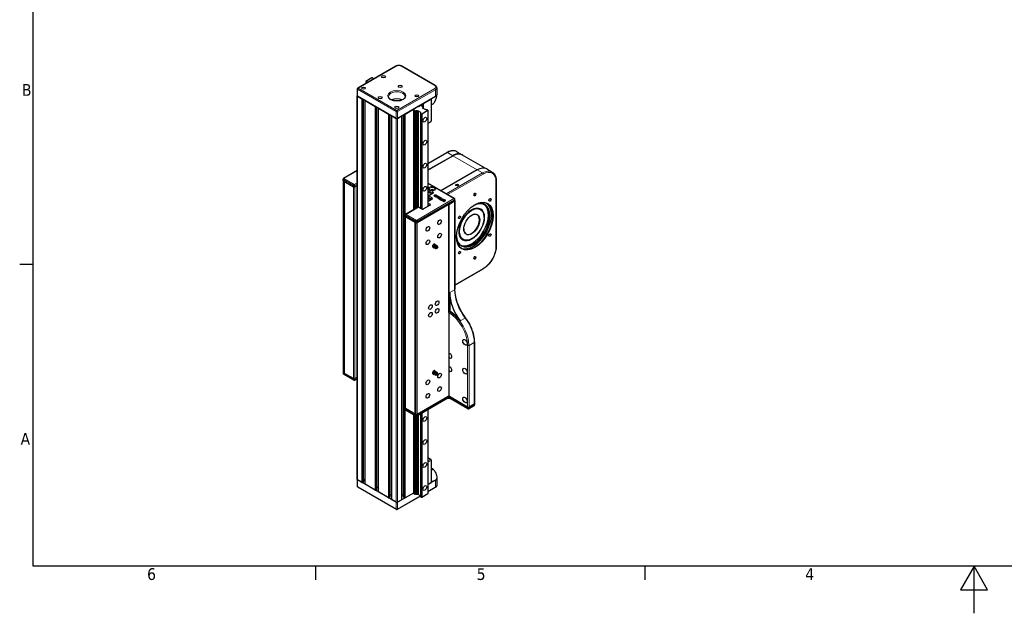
# Model space of a CAD drawing. Header units: millimetres. Extents: x 0 to 4200, y 0 to 2970.
# Tile 1 of 5: x 71 to 2164, y 0 to 1263. Entities that reach past the tile are written whole.
import ezdxf

# ---------------------------------------------------------------- set-up
doc = ezdxf.new("R2010")
doc.units = ezdxf.units.MM
doc.header["$LTSCALE"] = 7
for name, color, linetype, lineweight in [('Bordo (ISO)', 7, 'Continuous', 25), ('Visibile (ISO)', 7, 'Continuous', 25), ('Visibile sottile (ISO)', 7, 'Continuous', 13)]:
    doc.layers.add(name, color=color, linetype=linetype, lineweight=lineweight)
doc.styles.add('Testo nota (ISO)', font='tahoma.ttf')

# ---------------------------------------------------------------- blocks, each defined once
blk = doc.blocks.new('Bordi Bordo di default')
at = {"layer": 'Bordo (ISO)'}
for p, q in [((10, 74.25), (7.1, 74.25)), ((70, 10), (70, 7.1)), ((140, 10), (140, 7.1))]:
    blk.add_line(p, q, dxfattribs=at)
at = {"layer": 'Bordo (ISO)', "flags": 128}
for points in [[(10, 10), (10, 287), (410, 287), (410, 10), (10, 10)], [(210, 0), (210, 10), (207.11, 5), (212.89, 5), (210, 10)]]:
    blk.add_lwpolyline(points, dxfattribs=at)
at = {"layer": 'Bordo (ISO)', "char_height": 2.5, "attachment_point": 7, "style": 'Testo nota (ISO)'}
for s, insert in [('B', (7.59, 110.12)), ('A', (7.29, 35.88)), ('6', (34.2, 7.05)), ('5', (104.27, 7.05)), ('4', (174.13, 7.1))]:
    blk.add_mtext(s, dxfattribs=dict(at, insert=insert))

msp = doc.modelspace()

# ---------------------------------------------------------------- linework, layer by layer
at = {"layer": 'Visibile (ISO)'}
for p, q in [((870.4, 1164.2), (789.8, 1117.6)), ((954.4, 1123.3), (883.7, 1164.2)), ((819.8, 1139.4), (806.7, 1131.8)), ((806.7, 1131.8), (806.7, 1131.4)), ((806.7, 1131.4), (808.6, 1130.2)), ((806.7, 1131.4), (806.7, 1127.4)), ((820.5, 1139.4), (819.8, 1139.4)), ((822.5, 1138.2), (820.5, 1139.4)), ((822.4, 1136.5), (822.5, 1136.7)), ((822.5, 1138.2), (822.5, 1136.7)), ((822.5, 1136.7), (822.5, 1136.5)), ((788.8, 1115.9), (788.8, 1101.2)), ((808.6, 1130.2), (808.6, 1128.5)), ((811.4, 1130.2), (811.7, 1130.3)), ((811.4, 1130.2), (811.4, 1130.1)), ((957.8, 1118.3), (957.8, 1103.6)), ((788.8, 284.7), (788.8, 1101.2)), ((789.4, 1100.4), (798.6, 1095.1)), ((871.4, 1053), (789.4, 1100.4)), ((802, 280), (802, 1093.1)), ((805.3, 274.9), (805.3, 1091.2)), ((805.6, 1091), (826.8, 1078.7)), ((954.8, 1099.6), (874.2, 1053)), ((929.4, 1084.9), (945.6, 1094.3)), ((946.2, 1094.6), (946.2, 1047.7)), ((830.3, 263.7), (830.3, 1076.7)), ((833.6, 258.6), (833.6, 1074.8)), ((833.9, 1074.7), (855.1, 1062.4)), ((890.5, 1062.4), (911.7, 1074.7)), ((922.5, 1080.9), (908, 1072.5)), ((908, 1072.5), (908, 1071.5)), ((908, 1071.5), (911.3, 1069.6)), ((908, 1071.5), (908, 858.4)), ((911.3, 1069.6), (913.2, 1069.9)), ((911.3, 1069.6), (911.3, 860.4)), ((913.2, 1069.9), (914.1, 1069.3)), ((913.2, 1069.9), (913.2, 861.5)), ((914.1, 1069.3), (914.1, 862)), ((916.9, 1069.3), (918, 1069.5)), ((916.9, 1069.3), (916.9, 863.6)), ((918, 1069.5), (923.4, 1066.4)), ((918, 1069.5), (918, 864.2)), ((918.8, 1078.7), (928, 1084.1)), ((924.2, 1080.9), (922.5, 1080.9)), ((927.5, 1079), (924.2, 1080.9)), ((925.8, 1063), (939, 1070.6)), ((927, 1077.9), (927.5, 1079)), ((928, 1077.3), (927, 1077.9)), ((927.5, 1079), (927.5, 1077.6)), ((927.7, 1075.1), (928, 1075.8)), ((933.2, 1072), (927.7, 1075.1)), ((928, 1077.3), (928, 1075.8)), ((928, 1075.8), (928, 1075)), ((928.5, 1074.7), (928.5, 1084.4)), ((929.4, 1074.2), (929.4, 1084.9)), ((934.2, 1072.2), (933.2, 1072)), ((939, 1071), (937, 1072.2)), ((939, 1070.6), (939, 1071)), ((939, 1070.6), (939, 866.1)), ((858.6, 247.3), (858.6, 1060.4)), ((861.9, 242.2), (861.9, 1058.5)), ((862.2, 1058.3), (871.4, 1053)), ((874.2, 1053), (883.4, 1058.3)), ((883.7, 242.2), (883.7, 1058.5)), ((887, 247.3), (887, 1060.4)), ((923.4, 1066.4), (923.1, 1065.7)), ((923.1, 1065.7), (923.1, 862.2)), ((923.1, 1064.2), (925.1, 1063)), ((923.1, 1064.2), (923.1, 862.2)), ((925.1, 1063), (925.8, 1063)), ((925.1, 1063), (925.1, 861)), ((925.8, 1063), (925.8, 860.6)), ((945.2, 1046), (939, 1042.4)), ((939, 957.2), (979.3, 980.5)), ((939, 943.4), (991.6, 973.8)), ((939, 943), (991.6, 973.4)), ((1000.3, 982.3), (1011.6, 975.8)), ((1060.5, 947), (1011.4, 975.4)), ((788.8, 942.3), (759.4, 925.3)), ((1043.9, 943.6), (966.7, 899)), ((1063.9, 945.6), (1075.2, 939.1)), ((758.4, 921.2), (758.4, 923.6)), ((758.4, 921.2), (758.4, 512.9)), ((761.1, 919.1), (759, 920.3)), ((759, 920.3), (780.9, 907.7)), ((761.1, 510.9), (761.1, 919.1)), ((761.1, 919.1), (780.9, 907.7)), ((761.1, 919.1), (761.1, 510.9)), ((783.7, 907.7), (788.8, 910.6)), ((783.7, 907.7), (788.8, 910.6)), ((995.4, 882.5), (939, 915.1)), ((1084.1, 919.9), (1084.1, 781.1)), ((939, 897.3), (947.2, 892.5)), ((939, 897.3), (947.2, 892.5)), ((946.8, 880.8), (939, 876.3)), ((939.3, 883.2), (945.1, 879.9)), ((948.9, 893.5), (939.7, 888.2)), ((953.8, 889.9), (951.5, 888.5)), ((951.5, 888.5), (954.1, 887)), ((951.5, 888.2), (951.5, 888.5)), ((951.5, 888.2), (954.1, 886.7)), ((952.6, 888.6), (953.7, 889.2)), ((954.7, 887.4), (952.6, 888.6)), ((952.9, 888.4), (953.7, 888.9)), ((953.7, 889.2), (955.8, 888)), ((953.7, 888.9), (953.7, 889.2)), ((953.7, 888.9), (955.8, 887.7)), ((956.4, 888.4), (953.8, 889.9)), ((954.1, 887), (954.7, 887.4)), ((954.1, 886.7), (954.7, 887.1)), ((954.1, 886.7), (954.1, 887)), ((954.7, 887.1), (954.7, 887.4)), ((955.3, 890.7), (954.8, 890.4)), ((954.8, 890.1), (954.8, 890.4)), ((954.8, 890.4), (957.3, 888.9)), ((954.8, 890.1), (957.3, 888.6)), ((957.9, 889.3), (955.3, 890.7)), ((955.8, 888), (956.4, 888.4)), ((955.8, 887.7), (956.4, 888)), ((955.8, 887.7), (955.8, 888)), ((958.5, 888.9), (956.1, 885.9)), ((956.1, 885.9), (956.6, 885.6)), ((956.1, 885.6), (956.1, 885.9)), ((956.1, 885.6), (956.6, 885.2)), ((956.4, 888), (956.4, 888.4)), ((956.6, 885.6), (961.9, 887)), ((956.6, 885.2), (961.9, 886.6)), ((956.6, 885.2), (956.6, 885.6)), ((957.3, 888.9), (957.9, 889.3)), ((957.3, 888.6), (957.9, 888.9)), ((957.3, 888.6), (957.3, 888.9)), ((957.3, 886.3), (959.1, 888.6)), ((961.3, 887.3), (957.3, 886.3)), ((957.6, 886.4), (959.1, 888.2)), ((957.9, 888.9), (957.9, 889.3)), ((959.1, 888.6), (958.5, 888.9)), ((959.1, 888.2), (959.1, 888.6)), ((959.7, 884.1), (959.7, 884.4)), ((961.1, 885.2), (960.6, 885.5)), ((961.1, 884.9), (961.1, 885.2)), ((961.9, 887), (961.3, 887.3)), ((961.9, 886.6), (961.9, 887)), ((967.2, 883.9), (963.4, 881.7)), ((963.4, 881.7), (966, 880.2)), ((963.4, 881.3), (963.4, 881.7)), ((963.4, 881.3), (966, 879.8)), ((964.2, 885.6), (963.7, 885.3)), ((963.7, 885), (963.7, 885.3)), ((964.6, 881.7), (967.8, 883.5)), ((966.6, 880.5), (964.6, 881.7)), ((964.8, 881.5), (967.8, 883.2)), ((964.9, 884.3), (964.9, 884.6)), ((966, 880.2), (966.6, 880.5)), ((966, 879.8), (966.6, 880.2)), ((966, 879.8), (966, 880.2)), ((966.6, 880.2), (966.6, 880.5)), ((967.8, 883.5), (967.2, 883.9)), ((969.7, 882.5), (967.3, 879.4)), ((967.3, 879.4), (967.8, 879.1)), ((967.3, 879.1), (967.3, 879.4)), ((967.8, 883.2), (967.8, 883.5)), ((967.8, 879.1), (973.1, 880.5)), ((967.8, 878.8), (973.1, 880.2)), ((968.5, 879.8), (970.3, 882.1)), ((972.5, 880.9), (968.5, 879.8)), ((968.8, 879.9), (970.3, 881.8)), ((970.3, 882.1), (969.7, 882.5)), ((970.3, 881.8), (970.3, 882.1)), ((974, 880), (971.8, 878.8)), ((973.1, 880.5), (972.5, 880.9)), ((972.9, 878.8), (973.9, 879.4)), ((973.1, 880.2), (973.1, 880.5)), ((973.9, 879.4), (976, 878.2)), ((973.9, 879), (973.9, 879.4)), ((976.5, 878.5), (974, 880)), ((996.4, 878.3), (996.4, 880.7)), ((917.8, 864.1), (891.6, 849)), ((915.9, 831.3), (995.8, 877.5)), ((983.1, 870.1), (915.9, 831.3)), ((925.8, 860.6), (919.8, 864.1)), ((942.2, 868), (929.4, 860.6)), ((939, 867.9), (940.5, 867)), ((967.3, 879.1), (967.8, 878.8)), ((967.8, 878.8), (967.8, 879.1)), ((970.7, 878.1), (970.1, 877.8)), ((970.1, 877.8), (972.7, 876.3)), ((970.1, 877.5), (970.1, 877.8)), ((970.1, 877.5), (972.7, 876)), ((973.3, 876.6), (970.7, 878.1)), ((971.8, 878.8), (974.4, 877.3)), ((971.8, 878.4), (971.8, 878.8)), ((971.8, 878.4), (974.4, 876.9)), ((972.7, 876.3), (973.3, 876.6)), ((972.7, 876), (973.3, 876.3)), ((972.7, 876), (972.7, 876.3)), ((975, 877.6), (972.9, 878.8)), ((973.2, 878.6), (973.9, 879)), ((973.3, 876.3), (973.3, 876.6)), ((973.9, 879), (976, 877.8)), ((974.4, 877.3), (975, 877.6)), ((974.4, 876.9), (974.4, 877.3)), ((974.4, 876.9), (975, 877.3)), ((975, 877.3), (975, 877.6)), ((976, 878.2), (976.5, 878.5)), ((976, 877.8), (976.5, 878.2)), ((976, 877.8), (976, 878.2)), ((976.5, 878.2), (976.5, 878.5)), ((983.1, 870.1), (995.8, 877.5)), ((983.1, 639.9), (983.1, 870.1)), ((983.1, 870.1), (983.1, 461.9)), ((996.4, 878.3), (996.4, 689.5)), ((1050.7, 860.1), (1050.3, 860.4)), ((890.6, 844.8), (890.6, 847.3)), ((890.6, 844.8), (890.6, 436.6)), ((891.2, 844), (911, 832.6)), ((891.2, 844), (913.1, 831.3)), ((1058.4, 842.6), (1058.4, 843)), ((911, 832.6), (911, 424.3)), ((911, 832.6), (913.1, 831.3)), ((911, 832.6), (911, 424.3)), ((1032.3, 797.3), (1031.9, 797.1)), ((948.7, 780.6), (950.3, 779.6)), ((949.1, 782.5), (949.2, 782.6)), ((949.2, 779.7), (949.1, 779.7)), ((950.1, 784.3), (951.8, 783.3)), ((950.1, 778.5), (951.8, 777.6)), ((951.3, 785.2), (951.3, 785.2)), ((951.3, 781.3), (951.3, 781.4)), ((951.3, 778.4), (951.3, 778.5)), ((952.9, 785.9), (954.6, 784.9)), ((953.4, 784), (953.5, 784)), ((953.4, 784), (953.4, 784)), ((957.6, 776.3), (956.2, 776.2)), ((959.7, 779.9), (959.1, 781.3)), ((1013.2, 795.2), (1012.8, 795.4)), ((996.4, 698.3), (1056.2, 732.9)), ((985.2, 682.6), (985.2, 642.7)), ((984.5, 642.3), (985.2, 642.7)), ((1038.1, 577.4), (1038.1, 446)), ((758.4, 512.9), (758.4, 510.5)), ((759, 512.1), (761.1, 510.9)), ((780.9, 499.4), (759, 512.1)), ((781.3, 496.1), (759.4, 508.7)), ((761.1, 510.9), (780.9, 499.4)), ((948.7, 511.1), (950.3, 510.2)), ((949.2, 513.2), (949.1, 513.1)), ((949.1, 510.3), (949.2, 510.2)), ((950.1, 514.8), (951.8, 513.8)), ((950.1, 509.1), (951.8, 508.1)), ((951.3, 515.8), (951.3, 515.7)), ((951.3, 511.9), (951.3, 511.8)), ((951.3, 509.1), (951.3, 509)), ((952.9, 516.5), (954.6, 515.5)), ((953.5, 514.6), (953.4, 514.6)), ((953.4, 514.6), (953.4, 514.5)), ((957.6, 506.9), (956.2, 506.7)), ((959.7, 510.5), (959.1, 511.8)), ((788.8, 499.2), (783.3, 496.1)), ((783.7, 499.4), (788.8, 502.4)), ((788.8, 502.4), (783.7, 499.4)), ((983.1, 461.9), (915.9, 423.1)), ((981.7, 461.1), (915.9, 423.1)), ((983.1, 461.9), (1023.4, 438.6)), ((1023.4, 438.6), (984.5, 461.1)), ((981.3, 457.7), (915.5, 419.7)), ((1023.8, 435.2), (984.9, 457.7)), ((1037.1, 441.8), (1025.8, 435.2)), ((1026.3, 438.6), (1037.6, 445.1)), ((1037.6, 445.1), (1026.3, 438.6)), ((1038.1, 446), (1038.1, 443.5)), ((890.6, 436.6), (890.6, 434.1)), ((891.2, 435.8), (911, 424.3)), ((913.1, 423.1), (891.2, 435.8)), ((913.5, 419.7), (891.6, 432.4)), ((908, 423), (908, 255)), ((913.1, 423.1), (911, 424.3)), ((911.3, 421), (911.3, 253.1)), ((913.2, 419.9), (913.2, 253.4)), ((914.1, 419.5), (914.1, 252.8)), ((916.9, 420.5), (916.9, 252.8)), ((918, 421.1), (918, 253)), ((923.1, 424.1), (923.1, 249.2)), ((923.1, 424.1), (923.1, 247.7)), ((925.1, 425.3), (925.1, 246.5)), ((925.8, 425.7), (925.8, 246.5)), ((939, 433.3), (939, 254.1)), ((939, 331.3), (945.2, 327.7)), ((946.2, 325.9), (946.2, 278.6)), ((788.8, 284.7), (788.8, 270)), ((798.6, 278.6), (789.4, 283.9)), ((871.4, 236.5), (789.4, 283.9)), ((801.7, 279.6), (800, 278.6)), ((805.3, 284), (802, 284)), ((826.8, 262.2), (805.6, 274.5)), ((954.8, 283.1), (939, 273.9)), ((939, 273.9), (945.6, 277.8)), ((957.8, 287.2), (957.8, 272.5)), ((871.8, 220.9), (789.8, 268.3)), ((830, 263.3), (828.3, 262.2)), ((833.6, 267.7), (830.3, 267.7)), ((855.1, 245.9), (833.9, 258.2)), ((861.9, 251.3), (858.6, 251.3)), ((908, 256), (874.2, 236.5)), ((887, 251.3), (883.7, 251.3)), ((908, 256), (890.5, 245.9)), ((911.3, 253.1), (908, 255)), ((913.2, 253.4), (911.3, 253.1)), ((914.1, 252.8), (913.2, 253.4)), ((918, 253), (916.9, 252.8)), ((923.1, 250), (918, 253)), ((939, 254.1), (925.8, 246.5)), ((954.4, 267.5), (939, 258.5)), ((858.3, 246.9), (856.5, 245.9)), ((871.4, 236.5), (862.2, 241.8)), ((923.1, 249.4), (873.8, 220.9)), ((883.4, 241.8), (874.2, 236.5)), ((889.1, 245.9), (887.3, 246.9)), ((925.1, 246.5), (923.1, 247.7)), ((925.8, 246.5), (925.1, 246.5))]:
    msp.add_line(p, q, dxfattribs=at)
for centre, radius, start, end in [((790.8, 1115.9), 2, 120, 180), ((944.2, 1047.7), 2, 300, 0), ((760.4, 923.6), 2, 120, 180), ((940.7, 886.5), 2, 120, 150.0207), ((994.4, 880.7), 2, 0, 60), ((918.8, 862.4), 2, 60, 120), ((892.6, 847.3), 2, 120, 180), ((956.6, 779.3), 3.25, 194.844, 253.068), ((956.6, 779.3), 3.25, 46.932, 105.156), ((760.4, 510.5), 2, 180, 240), ((956.6, 509.9), 3.25, 194.844, 253.068), ((956.6, 509.9), 3.25, 46.932, 105.156), ((782.3, 497.8), 2, 240, 300), ((1036.1, 443.5), 2, 300, 0), ((892.6, 434.1), 2, 180, 240), ((914.5, 421.5), 2, 240, 300), ((1024.8, 437), 2, 240, 300), ((944.2, 325.9), 2, 0, 60), ((790.8, 270), 2, 180, 240), ((872.8, 222.6), 2, 240, 300)]:
    msp.add_arc(centre, radius, start, end, dxfattribs=at)
for centre, major_axis, ratio, start_param, end_param in [((810, 1129.1), (2.45, 0), 0.57735, 0.968, 2.150669), ((824.5, 1137.5), (-2.45, 0), 0.57735, 5.703313, 6.885982), ((790.8, 1101.2), (-2, 0), 0.57735, 0, 0.785398), ((790.8, 1101.2), (-2, 0), 0.57735, 0, 0.785398), ((872.8, 1084.9), (17.5, 0), 0.57735, 0.867784, 2.273808), ((872.8, 1084.9), (-17.5, 0), 0.57735, 4.009377, 5.415401), ((947.8, 1103.6), (10, 0), 0.57735, 5.497787, 6.283185), ((947.8, 1103.6), (10, 0), 0.57735, 5.497787, 6.283185), ((915.5, 1068.2), (2.45, 0), 0.57735, 0.968, 2.150669), ((930, 1076.6), (-2.45, 0), 0.57735, 5.703313, 6.885982), ((935.6, 1073.3), (-2.45, 0), 0.57735, 0.968, 2.150669), ((947.8, 1084.1), (-1.8, 0), 0.57735, 0.569844, 2.571748), ((872.8, 1053.8), (2, 0), 0.57735, 3.926991, 5.497787), ((872.8, 1053.8), (-2, 0), 0.57735, 0.785398, 2.356194), ((921.1, 1064.9), (2.45, 0), 0.57735, 5.703313, 6.885982), ((991.6, 941.2), (20, 34.6), 0.57735, 6.124906, 7.068583), ((991.6, 941.2), (19.7, 34.2), 0.57735, 0, 0.785398), ((935.7, 948.9), (3.32, 0), 0.57735, 6.029749, 6.536622), ((1043.9, 911), (20, 34.6), 0.57735, 0, 0.785398), ((760.4, 921.2), (-2, 0), 0.57735, 0, 0.785398), ((760.4, 921.2), (-2, 0), 0.57735, 0, 0.785398), ((782.3, 908.5), (2, 0), 0.57735, 3.926991, 5.497787), ((782.3, 908.5), (2, 0), 0.57735, 3.926991, 5.497787), ((947.8, 899.5), (3.75, 0), 0.57735, 0.269889, 2.871704), ((940.7, 884), (2, 0), 0.57735, 3.664831, 3.926991), ((962.3, 884.5), (-2.6, -0.19), 0.573272, 5.41401, 10.126403), ((962.3, 884.2), (-2.6, -0.19), 0.573272, 6.241598, 9.383191), ((962.3, 884.5), (-1.78, -0.19), 0.568713, 5.376287, 10.08869), ((962.3, 884.2), (-1.78, -0.19), 0.568713, 5.376287, 6.062674), ((962.3, 884.2), (-1.78, -0.19), 0.568713, 3.242438, 3.805505), ((1038.3, 824), (27.5, 47.6), 0.57735, 2.36073, 7.064048), ((994.4, 878.3), (2, 0), 0.57735, 5.497787, 6.283185), ((994.4, 878.3), (2, 0), 0.57735, 5.497787, 6.283185), ((1035.1, 825.8), (-25.2, -43.7), 0.57735, 5.546142, 10.161821), ((1034.7, 826), (25, 43.3), 0.57735, 2.409785, 7.014993), ((1032.3, 827.5), (-25, -43.3), 0.57735, 0.049518, 3.092075), ((1035.1, 825.8), (27.5, 47.6), 0.57735, 3.199479, 6.225299), ((1031.9, 827.7), (18.8, 32.5), 0.57735, 5.497787, 7.512264), ((892.6, 844.8), (-2, 0), 0.57735, 0, 0.785398), ((892.6, 844.8), (-2, 0), 0.57735, 0, 0.785398), ((1031.9, 827.7), (11.8, 20.4), 0.57735, 2.366777, 7.058001), ((914.5, 832.2), (-2, 0), 0.57735, 0.785398, 2.356194), ((914.5, 832.2), (2, 0), 0.57735, 3.926991, 5.497787), ((1031.9, 827.7), (-18.7, -32.5), 0.57735, 5.054107, 7.068583), ((953.4, 781.1), (-1.75, -3.03), 0.57735, 3.926991, 6.728184), ((953.4, 781.1), (-1.75, -3.03), 0.57735, 4.990257, 6.005318), ((953.4, 781.1), (-1.75, -3.03), 0.57735, 3.943059, 4.95812), ((953.4, 781.1), (-1.75, -3.03), 0.57735, 6.037454, 6.795356), ((955.3, 780.1), (-1.32, -2.29), 0.57735, 3.667552, 5.757226), ((953.4, 781.1), (1.75, 3.03), 0.57735, 0.780418, 0.785398), ((953.4, 781.1), (1.75, 3.03), 0.57735, 5.838186, 7.063603), ((953.4, 781.1), (-1.75, -3.03), 0.57735, 3.910168, 3.910922), ((957, 779.1), (1.6, 2.77), 0.57735, 5.890646, 9.817317), ((1034, 654.4), (34.5, -59.8), 0.57735, 3.926991, 4.928464), ((984.5, 640.7), (1, 1.73), 0.57735, 0.785398, 2.356194), ((985.2, 594.6), (29.5, -51.1), 0.57735, 1.786871, 2.356194), ((985.9, 548), (-2.8, 4.85), 0.57735, 1.560592, 6.29339), ((985.9, 548), (-2.8, 4.85), 0.57735, 1.560592, 6.29339), ((985.9, 519.4), (-2.8, 4.85), 0.57735, 1.560592, 6.29339), ((985.9, 519.4), (-2.8, 4.85), 0.57735, 1.560592, 6.29339), ((760.4, 512.9), (-2, 0), 0.57735, 0, 0.785398), ((760.4, 512.9), (-2, 0), 0.57735, 0, 0.785398), ((953.4, 511.7), (-1.75, -3.03), 0.57735, 3.926991, 6.728184), ((953.4, 511.7), (-1.75, -3.03), 0.57735, 4.990257, 6.005318), ((953.4, 511.7), (-1.75, -3.03), 0.57735, 3.943059, 4.95812), ((953.4, 511.7), (-1.75, -3.03), 0.57735, 6.037454, 6.795356), ((955.3, 510.7), (1.33, 2.29), 0.57735, 0.525959, 2.615633), ((953.4, 511.7), (1.75, 3.03), 0.57735, 0.780418, 0.785398), ((953.4, 511.7), (1.75, 3.03), 0.57735, 5.838186, 7.063603), ((953.4, 511.7), (-1.75, -3.03), 0.57735, 3.910168, 3.910922), ((957, 509.6), (-1.6, -2.77), 0.57735, 2.749053, 6.675725), ((782.3, 500.3), (2, 0), 0.57735, 3.926991, 5.497787), ((782.3, 500.3), (-2, 0), 0.57735, 0.785398, 2.356194), ((983.1, 460.2), (-2, 0), 0.57735, 3.926991, 5.497787), ((1036.1, 446), (2, 0), 0.57735, 5.497787, 6.283185), ((1036.1, 446), (2, 0), 0.57735, 5.497787, 6.283185), ((892.6, 436.6), (-2, 0), 0.57735, 0, 0.785398), ((892.6, 436.6), (-2, 0), 0.57735, 0, 0.785398), ((914.5, 423.9), (2, 0), 0.57735, 3.926991, 5.497787), ((914.5, 423.9), (-2, 0), 0.57735, 0.785398, 2.356194), ((1024.8, 439.4), (2, 0), 0.57735, 3.926991, 5.497787), ((1024.8, 439.4), (-2, 0), 0.57735, 0.785398, 2.356194), ((947.8, 306.7), (1.8, 0), 0.57735, 3.692172, 8.874198), ((790.8, 284.7), (-2, 0), 0.57735, 0, 0.785398), ((790.8, 284.7), (-2, 0), 0.57735, 0, 0.785398), ((799.3, 279), (-1, 0), 0.57735, 0.785398, 2.356194), ((801, 280), (1, 0), 0.57735, 5.497787, 6.283185), ((802.1, 284.7), (-4.19, 0), 0.57735, 1.556312, 2.456356), ((806.3, 274.9), (-1, 0), 0.57735, 0, 0.785398), ((944.2, 278.6), (2, 0), 0.57735, 5.497787, 6.283185), ((947.8, 287.2), (10, 0), 0.57735, 4.558226, 6.287837), ((947.8, 287.2), (10, 0), 0.57735, 5.497787, 6.287837), ((827.6, 262.7), (-1, 0), 0.57735, 0.785398, 2.356194), ((829.3, 263.7), (1, 0), 0.57735, 5.497787, 6.283185), ((837.5, 264.3), (-4.19, 0), 0.57735, 5.865776, 6.700595), ((834.6, 258.6), (-1, 0), 0.57735, 0, 0.785398), ((915.5, 251.7), (-2.45, 0), 0.57735, 4.109592, 5.292262), ((855.8, 246.3), (-1, 0), 0.57735, 0.785398, 2.356194), ((857.6, 247.3), (1, 0), 0.57735, 5.497787, 6.283185), ((862.9, 242.2), (-1, 0), 0.57735, 0, 0.785398), ((872.8, 237.3), (-2, 0), 0.57735, 0.785398, 2.356194), ((872.8, 237.3), (-2, 0), 0.57735, 0.785398, 2.356194), ((882.7, 242.2), (1, 0), 0.57735, 5.497787, 6.283185), ((888, 247.3), (-1, 0), 0.57735, 0, 0.785398), ((889.8, 246.3), (-1, 0), 0.57735, 0.785398, 2.356194), ((921.1, 248.4), (-2.45, 0), 0.57735, 3.721465, 3.744389)]:
    msp.add_ellipse(centre, major_axis=major_axis, ratio=ratio, start_param=start_param, end_param=end_param, dxfattribs=at)
for centre, major_axis in [((844.5, 1142), (-4.19, 0)), ((802.1, 1117.5), (-4.19, 0)), ((879.9, 1121.6), (-4.19, 0)), ((837.5, 1097.1), (-4.19, 0)), ((915.2, 1101.2), (-4.19, 0)), ((872.8, 1076.7), (-4.19, 0)), ((932.4, 1050.5), (-2.8, -4.85)), ((932.4, 1050.5), (2.8, 4.85)), ((932.4, 1001.5), (-2.8, -4.85)), ((932.4, 1001.5), (2.8, 4.85)), ((932.4, 952.5), (-2.8, -4.85)), ((932.4, 952.5), (2.8, 4.85)), ((932.4, 903.5), (-2.8, -4.85)), ((932.4, 903.5), (2.8, 4.85)), ((1000.8, 911.4), (-3.32, 0)), ((1038.6, 823.8), (-27.7, -48.1)), ((1038.6, 891.2), (-1.66, -2.88)), ((1071.1, 880.1), (-1.66, -2.88)), ((1032.3, 827.5), (18.5, 32)), ((963.7, 832.4), (2.75, 4.76)), ((963.7, 832.4), (2.75, 4.76)), ((1006.1, 842.6), (-1.66, -2.88)), ((1032.3, 827.5), (-12, -20.8)), ((938.9, 818.1), (2.75, 4.76)), ((938.9, 818.1), (2.75, 4.76)), ((963.7, 803.8), (2.75, 4.76)), ((963.7, 803.8), (2.75, 4.76)), ((1071.1, 805), (-1.66, -2.88)), ((938.9, 789.5), (2.75, 4.76)), ((938.9, 789.5), (2.75, 4.76)), ((958.3, 778.4), (1.12, 1.95)), ((1006.1, 767.5), (-1.66, -2.88)), ((1038.6, 756.4), (-1.66, -2.88)), ((944.2, 651.7), (2.75, 4.76)), ((944.2, 651.7), (2.75, 4.76)), ((958.4, 659.9), (2.75, 4.76)), ((958.4, 659.9), (2.75, 4.76)), ((958.4, 643.6), (2.75, 4.76)), ((958.4, 643.6), (2.75, 4.76)), ((944.2, 635.4), (2.75, 4.76)), ((944.2, 635.4), (2.75, 4.76)), ((1017.8, 576.6), (-3.37, 5.85)), ((958.3, 508.9), (1.13, 1.95)), ((963.7, 505.8), (2.75, 4.76)), ((963.7, 505.8), (2.75, 4.76)), ((1017.8, 515.4), (-3.37, 5.85)), ((938.9, 491.5), (2.75, 4.76)), ((938.9, 491.5), (2.75, 4.76)), ((963.7, 477.2), (2.75, 4.76)), ((963.7, 477.2), (2.75, 4.76)), ((938.9, 462.9), (2.75, 4.76)), ((938.9, 462.9), (2.75, 4.76)), ((1017.8, 454.1), (-3.37, 5.85)), ((932.4, 413.6), (-2.8, -4.85)), ((932.4, 413.6), (2.8, 4.85)), ((932.4, 364.6), (-2.8, -4.85)), ((932.4, 364.6), (2.8, 4.85)), ((932.4, 315.6), (-2.8, -4.85)), ((932.4, 315.6), (2.8, 4.85)), ((932.4, 266.6), (-2.8, -4.85)), ((932.4, 266.6), (2.8, 4.85))]:
    msp.add_ellipse(centre, major_axis=major_axis, ratio=0.57735, dxfattribs=at)
for points, knots in [([(883.7, 1164.2), (883, 1164.6), (882.1, 1164.9), (880.4, 1165.5), (879.4, 1165.6), (877.5, 1165.8), (876.6, 1165.8), (874.7, 1165.6), (873.7, 1165.5), (872, 1164.9), (871.1, 1164.6), (870.4, 1164.2)], [4.712389, 4.712389, 4.712389, 4.712389, 5.026548, 5.026548, 5.340708, 5.340708, 5.654867, 5.654867, 5.969026, 5.969026, 6.283185, 6.283185, 6.283185, 6.283185]), ([(957.8, 1118.3), (957.8, 1118.8), (957.7, 1119.2), (957.5, 1120), (957.3, 1120.4), (956.9, 1121.1), (956.7, 1121.5), (956.1, 1122.1), (955.8, 1122.4), (955.1, 1122.9), (954.8, 1123.1), (954.4, 1123.3)], [3.9269908, 3.9269908, 3.9269908, 3.9269908, 4.0840704, 4.0840704, 4.2411501, 4.2411501, 4.3982297, 4.3982297, 4.5553093, 4.5553093, 4.712389, 4.712389, 4.712389, 4.712389]), ([(890.3, 1099.6), (890.3, 1098.5), (889.9, 1097.3), (888.4, 1095.3), (887.4, 1094.5), (885, 1093), (883.6, 1092.3), (880.5, 1091.2), (878.8, 1090.8), (875.2, 1090.3), (873.3, 1090.3), (869.6, 1090.4), (867.7, 1090.7), (864.3, 1091.5), (862.7, 1092), (859.9, 1093.3), (858.7, 1094.1), (856.9, 1095.7), (856.3, 1096.5), (855.5, 1098.1), (855.3, 1098.8), (855.3, 1099.6)], [2.356194, 2.356194, 2.356194, 2.356194, 2.776392, 2.776392, 3.092284, 3.092284, 3.392995, 3.392995, 3.696334, 3.696334, 4.002603, 4.002603, 4.309513, 4.309513, 4.614551, 4.614551, 4.916084, 4.916084, 5.219398, 5.219398, 5.497787, 5.497787, 5.497787, 5.497787]), ([(949.3, 1083.5), (949.9, 1084), (950.6, 1084.7), (952, 1086.4), (952.8, 1087.4), (954.3, 1089.8), (955, 1091.2), (956.2, 1094.3), (956.8, 1096), (957.5, 1099.7), (957.7, 1101.7), (957.8, 1103.6)], [3.3571464, 3.3571464, 3.3571464, 3.3571464, 3.4701849, 3.4701849, 3.5832234, 3.5832234, 3.6962619, 3.6962619, 3.8093003, 3.8093003, 3.9223388, 3.9223388, 3.9223388, 3.9223388]), ([(1000.3, 982.3), (999.1, 983), (997.9, 983.5), (995.3, 984.2), (993.9, 984.4), (991.1, 984.4), (989.7, 984.3), (986.7, 983.7), (985.2, 983.2), (982.3, 982), (980.8, 981.3), (979.3, 980.5)], [2.3561945, 2.3561945, 2.3561945, 2.3561945, 2.5132741, 2.5132741, 2.6703538, 2.6703538, 2.8274334, 2.8274334, 2.984513, 2.984513, 3.1415927, 3.1415927, 3.1415927, 3.1415927]), ([(1075.2, 939.1), (1076.4, 938.4), (1077.5, 937.6), (1079.4, 935.7), (1080.2, 934.6), (1081.6, 932.1), (1082.2, 930.8), (1083.2, 928), (1083.5, 926.5), (1084, 923.3), (1084.1, 921.7), (1084.1, 919.9)], [3.9269908, 3.9269908, 3.9269908, 3.9269908, 4.0840704, 4.0840704, 4.2411501, 4.2411501, 4.3982297, 4.3982297, 4.5553093, 4.5553093, 4.712389, 4.712389, 4.712389, 4.712389]), ([(940.4, 902.1), (940.4, 902.1), (940.4, 902.1), (940.6, 901.9), (940.9, 901.7), (941.6, 901.1), (942, 900.8), (943, 900.3), (943.5, 900), (944.4, 899.6), (944.8, 899.5), (945.2, 899.4), (945.2, 899.4), (945.2, 899.4)], [-0.0018598, -0.0018598, -0.0018598, -0.0018598, 0, 0, 0.1379245, 0.1379245, 0.3422652, 0.3422652, 0.5466059, 0.5466059, 0.6845304, 0.6845304, 0.6863903, 0.6863903, 0.6863903, 0.6863903]), ([(953.3, 901.4), (953.1, 901.2), (952.9, 900.9), (952.3, 900.5), (951.9, 900.3), (951, 899.9), (950.5, 899.8), (949.3, 899.6), (948.7, 899.5), (947.5, 899.5), (946.8, 899.5), (945.6, 899.7), (945, 899.8), (944, 900.1), (943.6, 900.3), (942.9, 900.8), (942.6, 901), (942.3, 901.2), (942.3, 901.3), (942.2, 901.4)], [1.205932, 1.205932, 1.205932, 1.205932, 1.48861, 1.48861, 1.752544, 1.752544, 2.025433, 2.025433, 2.30732, 2.30732, 2.593201, 2.593201, 2.877069, 2.877069, 3.153101, 3.153101, 3.418758, 3.418758, 3.506456, 3.506456, 3.506456, 3.506456]), ([(955.1, 905.1), (955.1, 905.1), (955.1, 905.1), (954.8, 905.4), (954.5, 905.6), (953.8, 906.1), (953.4, 906.4), (952.6, 906.8), (952.1, 907.1), (951.2, 907.5), (950.8, 907.7), (950.3, 907.9), (950.3, 907.9), (950.3, 907.9)], [-0.0020276, -0.0020276, -0.0020276, -0.0020276, 0, 0, 0.1684904, 0.1684904, 0.3419087, 0.3419087, 0.515327, 0.515327, 0.6838174, 0.6838174, 0.685845, 0.685845, 0.685845, 0.685845]), ([(946.8, 880.8), (946.8, 880.9), (946.9, 880.9), (947, 881), (947, 881), (947, 881), (947, 881), (947, 881)], [4.712389, 4.712389, 4.712389, 4.712389, 4.8694686, 4.8694686, 5.0265482, 5.0265482, 5.0928775, 5.0928775, 5.0928775, 5.0928775]), ([(948.9, 893.5), (949, 893.5), (949, 893.6), (949.1, 893.6), (949.1, 893.7), (949.1, 893.7), (949.1, 893.7), (949.1, 893.7)], [4.712389, 4.712389, 4.712389, 4.712389, 4.8694686, 4.8694686, 5.0265482, 5.0265482, 5.0928775, 5.0928775, 5.0928775, 5.0928775]), ([(925.8, 860.6), (925.9, 860.6), (926, 860.5), (926.3, 860.4), (926.4, 860.4), (926.8, 860.3), (927.1, 860.3), (927.5, 860.2), (927.8, 860.2), (928.2, 860.3), (928.4, 860.3), (928.8, 860.4), (929, 860.4), (929.3, 860.5), (929.4, 860.6), (929.4, 860.6)], [3.141593, 3.141593, 3.141593, 3.141593, 3.348316, 3.348316, 3.571778, 3.571778, 3.810832, 3.810832, 4.058807, 4.058807, 4.306471, 4.306471, 4.544135, 4.544135, 4.712389, 4.712389, 4.712389, 4.712389]), ([(942.2, 868), (942.2, 868), (942.3, 868.1), (942.4, 868.1), (942.4, 868.1), (942.4, 868.2), (942.4, 868.2), (942.4, 868.2)], [4.712389, 4.712389, 4.712389, 4.712389, 4.8694686, 4.8694686, 5.0265482, 5.0265482, 5.0928775, 5.0928775, 5.0928775, 5.0928775]), ([(1012.8, 795.4), (1010.8, 796.6), (1009.1, 798.3), (1006.7, 802.8), (1005.9, 805.5), (1005.2, 811.5), (1005.3, 814.8), (1006.4, 821.8), (1007.3, 825.4), (1010.1, 832.7), (1011.8, 836.3), (1016, 843.2), (1018.4, 846.4), (1023.5, 852.1), (1026.3, 854.5), (1031.8, 858.5), (1034.6, 860), (1040.1, 861.8), (1042.6, 862.2), (1046.9, 861.8), (1048.7, 861.3), (1050.3, 860.4)], [0.785398, 0.785398, 0.785398, 0.785398, 1.123667, 1.123667, 1.44712, 1.44712, 1.762937, 1.762937, 2.078709, 2.078709, 2.395238, 2.395238, 2.71201, 2.71201, 3.028384, 3.028384, 3.343973, 3.343973, 3.660495, 3.660495, 3.926991, 3.926991, 3.926991, 3.926991]), ([(952.6, 778), (952.7, 778), (952.7, 778), (952.9, 778), (952.9, 778), (953.1, 778), (953.2, 778), (953.4, 778), (953.5, 777.9), (953.7, 777.9), (953.7, 777.9), (953.7, 777.9)], [0.3403993, 0.3403993, 0.3403993, 0.3403993, 0.4164524, 0.4164524, 0.4925056, 0.4925056, 0.5685588, 0.5685588, 0.644612, 0.644612, 0.6494434, 0.6494434, 0.6494434, 0.6494434]), ([(956.4, 782.6), (956.4, 782.6), (956.4, 782.6), (956.3, 782.7), (956.2, 782.8), (956.1, 782.9), (956, 783), (955.9, 783.2), (955.9, 783.2), (955.8, 783.4), (955.8, 783.4), (955.8, 783.5)], [4.0629456, 4.0629456, 4.0629456, 4.0629456, 4.067777, 4.067777, 4.1438302, 4.1438302, 4.2198834, 4.2198834, 4.2959365, 4.2959365, 4.3719897, 4.3719897, 4.3719897, 4.3719897]), ([(1084.1, 781.1), (1084.1, 777.7), (1083.6, 774), (1081.8, 766.6), (1080.5, 762.8), (1077.1, 755.4), (1075, 751.8), (1070.3, 745.2), (1067.7, 742.1), (1062.1, 736.8), (1059.2, 734.6), (1056.2, 732.9)], [4.712389, 4.712389, 4.712389, 4.712389, 5.026548, 5.026548, 5.340708, 5.340708, 5.654867, 5.654867, 5.969026, 5.969026, 6.283185, 6.283185, 6.283185, 6.283185]), ([(1019.2, 628.6), (1016.4, 632.2), (1013.8, 636.1), (1009.1, 644.1), (1006.9, 648.3), (1003.2, 656.7), (1001.6, 661), (999, 669.4), (998.1, 673.6), (996.8, 681.8), (996.4, 685.8), (996.4, 689.5)], [0.569324, 0.569324, 0.569324, 0.569324, 0.769618, 0.769618, 0.969913, 0.969913, 1.170207, 1.170207, 1.370502, 1.370502, 1.570796, 1.570796, 1.570796, 1.570796]), ([(1038.1, 577.4), (1038.1, 580.6), (1037.9, 584), (1036.8, 590.9), (1035.9, 594.4), (1033.8, 601.5), (1032.5, 605.1), (1029.4, 612.1), (1027.6, 615.6), (1023.6, 622.3), (1021.5, 625.5), (1019.2, 628.6)], [1.570796, 1.570796, 1.570796, 1.570796, 1.771091, 1.771091, 1.971385, 1.971385, 2.17168, 2.17168, 2.371974, 2.371974, 2.572269, 2.572269, 2.572269, 2.572269]), ([(952.6, 508.5), (952.7, 508.5), (952.7, 508.5), (952.9, 508.6), (952.9, 508.6), (953.1, 508.6), (953.2, 508.5), (953.4, 508.5), (953.5, 508.5), (953.7, 508.4), (953.7, 508.4), (953.7, 508.4)], [0.3403993, 0.3403993, 0.3403993, 0.3403993, 0.4164524, 0.4164524, 0.4925056, 0.4925056, 0.5685588, 0.5685588, 0.644612, 0.644612, 0.6494434, 0.6494434, 0.6494434, 0.6494434]), ([(956.4, 513.1), (956.4, 513.1), (956.4, 513.1), (956.3, 513.2), (956.2, 513.3), (956.1, 513.5), (956, 513.6), (955.9, 513.7), (955.9, 513.8), (955.8, 513.9), (955.8, 514), (955.8, 514)], [4.0629456, 4.0629456, 4.0629456, 4.0629456, 4.067777, 4.067777, 4.1438302, 4.1438302, 4.2198834, 4.2198834, 4.2959365, 4.2959365, 4.3719897, 4.3719897, 4.3719897, 4.3719897]), ([(981.3, 457.7), (981.4, 457.8), (981.5, 457.8), (981.8, 457.9), (982, 458), (982.3, 458.1), (982.6, 458.1), (983, 458.1), (983.3, 458.1), (983.7, 458.1), (983.9, 458), (984.3, 458), (984.5, 457.9), (984.8, 457.8), (984.9, 457.7), (984.9, 457.7)], [4.712389, 4.712389, 4.712389, 4.712389, 4.919113, 4.919113, 5.142574, 5.142574, 5.381629, 5.381629, 5.629603, 5.629603, 5.877268, 5.877268, 6.114931, 6.114931, 6.283185, 6.283185, 6.283185, 6.283185]), ([(949.3, 307.3), (949.9, 306.8), (950.6, 306.1), (952, 304.4), (952.8, 303.4), (954.3, 301), (955, 299.6), (956.2, 296.5), (956.8, 294.8), (957.5, 291.1), (957.7, 289.1), (957.8, 287.2)], [1.7863501, 1.7863501, 1.7863501, 1.7863501, 1.8993886, 1.8993886, 2.0124271, 2.0124271, 2.1254655, 2.1254655, 2.238504, 2.238504, 2.3515425, 2.3515425, 2.3515425, 2.3515425]), ([(957.8, 272.5), (957.8, 272), (957.7, 271.6), (957.5, 270.8), (957.3, 270.4), (956.9, 269.7), (956.7, 269.3), (956.1, 268.7), (955.8, 268.4), (955.1, 267.9), (954.8, 267.7), (954.4, 267.5)], [2.3561945, 2.3561945, 2.3561945, 2.3561945, 2.5132741, 2.5132741, 2.6703538, 2.6703538, 2.8274334, 2.8274334, 2.984513, 2.984513, 3.1415927, 3.1415927, 3.1415927, 3.1415927])]:
    msp.add_open_spline(points, degree=3, knots=knots, dxfattribs=at)
for points in [[(946.2, 1083.5), (946.2, 1083.5), (946.2, 1083.5), (946.2, 1083.5)], [(946.2, 307.3), (946.2, 307.3), (946.2, 307.3), (946.2, 307.3)]]:
    msp.add_open_spline(points, degree=3, dxfattribs=at)
for points, weights in [([(949.1, 782.5), (948.8, 781.7), (948.7, 780.6)], [1, 1.03575377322, 1]), ([(948.7, 780.6), (948.8, 780.2), (949.1, 779.7)], [1, 1.03575377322, 1]), ([(950.1, 784.3), (949.5, 783.4), (949.2, 782.6)], [1, 1.03575377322, 1]), ([(949.2, 779.7), (949.5, 779.2), (950.1, 778.5)], [1, 1.03575377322, 1]), ([(951.3, 785.2), (950.6, 784.8), (950.1, 784.3)], [1, 1.03575377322, 1]), ([(950.3, 779.6), (950.9, 780.4), (951.3, 781.3)], [1, 1.03575377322, 1]), ([(951.3, 778.5), (950.9, 779), (950.3, 779.6)], [1, 1.03575377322, 1]), ([(952.9, 785.9), (952, 785.6), (951.3, 785.2)], [1, 1.03575377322, 1]), ([(951.3, 781.4), (951.6, 782.2), (951.8, 783.3)], [1, 1.03575377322, 1]), ([(951.8, 777.6), (951.6, 778), (951.3, 778.4)], [1, 1.03575377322, 1]), ([(951.8, 783.3), (952.7, 783.6), (953.4, 784)], [1, 1.03575377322, 1]), ([(952.9, 778), (952.4, 777.8), (951.8, 777.6)], [1.01619374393, 1.0233622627, 1]), ([(953.5, 784), (954.1, 784.4), (954.6, 784.9)], [1, 1.03575377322, 1]), ([(954.6, 784.9), (955.1, 784.4), (955.4, 784.1)], [1, 1.02731430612, 1.01289476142]), ([(955.8, 783.5), (955.9, 783.2), (956, 783)], [1.01538895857, 1.02278734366, 1.00818505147]), ([(949.1, 513.1), (948.8, 512.2), (948.7, 511.1)], [1, 1.03575377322, 1]), ([(948.7, 511.1), (948.8, 510.7), (949.1, 510.3)], [1, 1.03575377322, 1]), ([(950.1, 514.8), (949.5, 514), (949.2, 513.2)], [1, 1.03575377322, 1]), ([(949.2, 510.2), (949.5, 509.8), (950.1, 509.1)], [1, 1.03575377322, 1]), ([(951.3, 515.7), (950.6, 515.4), (950.1, 514.8)], [1, 1.03575377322, 1]), ([(950.3, 510.2), (950.9, 511), (951.3, 511.8)], [1, 1.03575377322, 1]), ([(951.3, 509.1), (950.9, 509.5), (950.3, 510.2)], [1, 1.03575377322, 1]), ([(952.9, 516.5), (952, 516.2), (951.3, 515.8)], [1, 1.03575377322, 1]), ([(951.3, 511.9), (951.6, 512.8), (951.8, 513.8)], [1, 1.03575377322, 1]), ([(951.8, 508.1), (951.6, 508.5), (951.3, 509)], [1, 1.03575377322, 1]), ([(951.8, 513.8), (952.7, 514.2), (953.4, 514.5)], [1, 1.03575377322, 1]), ([(952.9, 508.6), (952.4, 508.3), (951.8, 508.1)], [1.01619374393, 1.0233622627, 1]), ([(953.5, 514.6), (954.1, 514.9), (954.6, 515.5)], [1, 1.03575377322, 1]), ([(954.6, 515.5), (955.1, 515), (955.4, 514.6)], [1, 1.02731430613, 1.01289476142]), ([(955.8, 514), (955.9, 513.8), (956, 513.6)], [1.01538895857, 1.02278734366, 1.00818505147])]:
    msp.add_rational_spline(points, weights, degree=2, dxfattribs=at)
at = {"layer": 'Visibile sottile (ISO)'}
for p, q in [((871.4, 1164.1), (790.8, 1117.5)), ((953.4, 1123.2), (882.7, 1164.1)), ((871.4, 1067.7), (789.4, 1115.1)), ((789.4, 1100.4), (789.4, 1115.1)), ((790.8, 1117.5), (872.8, 1070.2)), ((872.8, 1070.2), (953.4, 1116.7)), ((954.8, 1114.3), (874.2, 1067.7)), ((954.8, 1099.6), (954.8, 1114.3)), ((789.4, 1100.4), (789.4, 283.9)), ((798.6, 1095.1), (798.6, 278.6)), ((800, 1094.3), (800, 278.6)), ((801.7, 1093.2), (801.7, 279.6)), ((805.6, 1091), (805.6, 274.5)), ((945.6, 1046.9), (945.6, 1094.3)), ((826.8, 1078.7), (826.8, 262.2)), ((828.3, 1077.9), (828.3, 262.2)), ((830, 1076.9), (830, 263.3)), ((833.9, 1074.7), (833.9, 258.2)), ((871.4, 1053), (871.4, 1067.7)), ((874.2, 1053), (874.2, 1067.7)), ((928, 1084.1), (928, 1077.4)), ((855.1, 1062.4), (855.1, 245.9)), ((856.5, 1061.6), (856.5, 245.9)), ((858.3, 1060.6), (858.3, 246.9)), ((862.2, 1058.3), (862.2, 241.8)), ((871.4, 1053), (871.4, 236.5)), ((874.2, 1053), (874.2, 236.5)), ((883.4, 1058.3), (883.4, 241.8)), ((887.3, 1060.6), (887.3, 246.9)), ((889.1, 1061.6), (889.1, 245.9)), ((890.5, 1062.4), (890.5, 245.9)), ((939, 1043), (945.6, 1046.9)), ((939, 956.5), (980.3, 980.4)), ((980.3, 980.4), (991.6, 973.8)), ((1043.6, 943.4), (991.6, 973.4)), ((1043.9, 943.6), (1055.2, 937.1)), ((759, 922.8), (780.9, 910.1)), ((759, 920.3), (759, 922.8)), ((760.4, 925.2), (788.8, 941.6)), ((782.3, 912.6), (760.4, 925.2)), ((1055.2, 937.1), (978, 892.5)), ((980.9, 890.9), (1056.7, 934.6)), ((759, 512.1), (759, 920.3)), ((780.9, 910.1), (780.9, 907.7)), ((780.9, 907.7), (780.9, 499.4)), ((788.8, 916.3), (782.3, 912.6)), ((783.7, 910.1), (788.8, 913.1)), ((783.7, 907.7), (783.7, 910.1)), ((783.7, 907.7), (783.7, 499.4)), ((939, 914.4), (950.3, 907.9)), ((940.4, 902.1), (939, 903)), ((955.1, 905.1), (994.4, 882.4)), ((1083.5, 919.1), (1083.5, 780.3)), ((994.4, 882.4), (914.5, 836.2)), ((915.9, 833.8), (995.8, 879.9)), ((939, 899.7), (948.5, 894.2)), ((939, 875.7), (947.8, 880.7)), ((939.3, 885.6), (946.3, 881.6)), ((939.3, 883.2), (939.3, 885.6)), ((940.7, 888.1), (949.9, 893.4)), ((947.8, 884), (940.7, 888.1)), ((949.9, 896.7), (945.2, 899.4)), ((946.3, 881.6), (946.3, 880.6)), ((948.5, 894.2), (948.5, 893.3)), ((995.8, 879.9), (995.8, 877.5)), ((892.6, 848.9), (918.8, 864)), ((918.8, 864), (924.8, 860.5)), ((930.4, 860.5), (943.2, 867.9)), ((943.2, 871.2), (939, 873.6)), ((939, 870.3), (941.8, 868.7)), ((941.8, 868.7), (941.8, 867.7)), ((995.8, 877.5), (995.8, 688.7)), ((891.2, 846.5), (913.1, 833.8)), ((891.2, 844), (891.2, 846.5)), ((891.2, 844), (891.2, 435.8)), ((914.5, 836.2), (892.6, 848.9)), ((913.1, 833.8), (913.1, 831.3)), ((913.1, 831.3), (913.1, 423.1)), ((915.9, 831.3), (915.9, 833.8)), ((915.9, 423.1), (915.9, 831.3)), ((1056.7, 733.8), (996.4, 699)), ((995.8, 688.7), (985.2, 682.6)), ((1007.7, 622.2), (1018.3, 628.3)), ((1023.4, 570.1), (1023.4, 438.6)), ((1026.3, 570.1), (1037.6, 576.6)), ((1026.3, 438.6), (1026.3, 570.1)), ((1037.6, 576.6), (1037.6, 445.1)), ((759, 509.6), (759, 512.1)), ((780.9, 497), (759, 509.6)), ((780.9, 499.4), (780.9, 497)), ((788.8, 499.9), (783.7, 497)), ((783.7, 497), (783.7, 499.4)), ((981.7, 461.1), (981.7, 458.6)), ((984.5, 458.6), (984.5, 461.1)), ((981.7, 458.6), (915.9, 420.6)), ((1023.4, 436.2), (984.5, 458.6)), ((1037.6, 442.7), (1026.3, 436.2)), ((1037.6, 445.1), (1037.6, 442.7)), ((891.2, 433.3), (891.2, 435.8)), ((913.1, 420.6), (891.2, 433.3)), ((913.1, 423.1), (913.1, 420.6)), ((915.9, 420.6), (915.9, 423.1)), ((1023.4, 438.6), (1023.4, 436.2)), ((1026.3, 438.6), (1026.3, 436.2)), ((939, 330.6), (944.2, 327.6)), ((944.2, 327.6), (939, 324.5)), ((939, 321.3), (945.6, 325.1)), ((945.6, 325.1), (945.6, 277.8)), ((789.4, 283.9), (789.4, 269.2)), ((954.8, 283.1), (954.8, 268.4)), ((871.4, 221.8), (789.4, 269.2)), ((954.8, 268.4), (939, 259.2)), ((871.4, 236.5), (871.4, 221.8)), ((923.1, 250), (874.2, 221.8)), ((874.2, 236.5), (874.2, 221.8))]:
    msp.add_line(p, q, dxfattribs=at)
for centre, major_axis, ratio, start_param, end_param in [((871.4, 1162.4), (-1, 1.73), 0.57735, 5.497787, 6.283185), ((877.1, 1160.8), (-8, 0), 0.57735, 3.926991, 5.497787), ((882.7, 1162.4), (1, 1.73), 0.57735, 0, 0.785398), ((790.8, 1115.9), (-2, 0), 0.57735, 0, 0.785398), ((790.8, 1115.9), (1, 1.73), 0.57735, 0.785398, 2.356194), ((790.8, 1115.9), (-1, 1.73), 0.57735, 5.497787, 6.283185), ((872.8, 1099.6), (17.5, 0), 0.57735, 0, 3.141593), ((953.4, 1121.6), (1, 1.73), 0.57735, 0, 0.785398), ((947.8, 1120), (8, 0), 0.57735, 5.497787, 7.068583), ((953.4, 1115.1), (-1, 1.73), 0.57735, 3.926991, 5.497787), ((947.8, 1118.3), (10, 0), 0.57735, 5.497787, 6.283185), ((872.8, 1068.5), (-1, -1.73), 0.57735, 3.926991, 5.497787), ((872.8, 1068.5), (-2, 0), 0.57735, 0.785398, 2.356194), ((872.8, 1068.5), (-1, 1.73), 0.57735, 3.926991, 5.497787), ((944.2, 1047.7), (1, -1.73), 0.57735, 0, 0.785398), ((944.2, 1047.7), (2, 0), 0.57735, 5.497787, 6.283185), ((980.3, 947.7), (20, 34.6), 0.57735, 0, 0.785398), ((980.3, 978.7), (-1, 1.73), 0.57735, 5.497787, 6.283185), ((1055.2, 904.4), (20, 34.6), 0.57735, 0, 0.785398), ((1056.7, 903.6), (19, 32.9), 0.57735, 5.497787, 7.068583), ((760.4, 923.6), (-2, 0), 0.57735, 0, 0.785398), ((760.4, 923.6), (-1, -1.73), 0.57735, 3.926991, 5.497787), ((760.4, 923.6), (-1, 1.73), 0.57735, 5.497787, 6.283185), ((1055.2, 935.5), (-1, 1.73), 0.57735, 3.926991, 5.497787), ((782.3, 911), (1, 1.73), 0.57735, 0.785398, 2.356194), ((782.3, 911), (2, 0), 0.57735, 3.926991, 5.497787), ((782.3, 911), (1, -1.73), 0.57735, 0.785398, 2.356194), ((947.8, 903.6), (-7.79, 0), 0.57735, 4.381628, 6.613946), ((947.8, 902.8), (-6.06, 0), 0.57735, 2.721058, 6.70372), ((947.8, 903.6), (7.79, 0), 0.57735, 4.381628, 6.613946), ((1082.1, 919.9), (2, 0), 0.57735, 5.497787, 6.283185), ((940.7, 886.5), (2, 0), 0.57735, 3.664831, 3.926991), ((940.7, 886.5), (-1, -1.73), 0.57735, 3.926991, 5.497787), ((940.7, 886.5), (-1, 1.73), 0.57735, 5.497787, 6.283185), ((947.8, 882.4), (-1, -1.73), 0.57735, 3.926991, 5.497787), ((944.9, 880.7), (2, 0), 0.57735, 0.167906, 0.785398), ((947.8, 879.1), (-1, 1.73), 0.57735, 5.497787, 6.283185), ((944.9, 882.4), (4, 0), 0.57735, 5.497787, 7.068583), ((949.9, 895), (-1, -1.73), 0.57735, 3.926991, 5.497787), ((947.1, 893.4), (2, 0), 0.57735, 0.167906, 0.785398), ((949.9, 891.8), (-1, 1.73), 0.57735, 5.497787, 6.283185), ((947.1, 895), (4, 0), 0.57735, 5.497787, 7.068583), ((994.4, 880.7), (1, 1.73), 0.57735, 0, 0.785398), ((994.4, 880.7), (-1, 1.73), 0.57735, 3.926991, 5.497787), ((994.4, 880.7), (2, 0), 0.57735, 5.497787, 6.283185), ((918.8, 862.4), (-1, 1.73), 0.57735, 5.497787, 6.283185), ((918.8, 862.4), (1, 1.73), 0.57735, 0, 0.785398), ((924.8, 858.9), (1, 1.73), 0.57735, 0, 0.785398), ((927.6, 862.2), (4, 0), 0.57735, 3.926991, 5.497787), ((930.4, 858.9), (-1, 1.73), 0.57735, 5.497787, 6.283185), ((943.2, 869.5), (-1, -1.73), 0.57735, 3.926991, 5.497787), ((940.3, 867.9), (2, 0), 0.57735, 0.167906, 0.785398), ((943.2, 866.3), (-1, 1.73), 0.57735, 5.497787, 6.283185), ((940.3, 869.5), (4, 0), 0.57735, 5.497787, 7.068583), ((892.6, 847.3), (-2, 0), 0.57735, 0, 0.785398), ((892.6, 847.3), (-1, -1.73), 0.57735, 3.926991, 5.497787), ((892.6, 847.3), (-1, 1.73), 0.57735, 5.497787, 6.283185), ((914.5, 834.6), (1, 1.73), 0.57735, 0.785398, 2.356194), ((914.5, 834.6), (2, 0), 0.57735, 3.926991, 5.497787), ((914.5, 834.6), (1, -1.73), 0.57735, 0.785398, 2.356194), ((1056.7, 764.8), (-19, -32.9), 0.57735, 0.785398, 2.356194), ((1082.1, 781.1), (2, 0), 0.57735, 5.497787, 6.283185), ((1055.2, 734.6), (1, -1.73), 0.57735, 0, 0.785398), ((994.4, 689.5), (2, 0), 0.57735, 5.497787, 6.283185), ((1044.6, 660.5), (34.5, -59.8), 0.57735, 3.926991, 4.928464), ((983.1, 593.3), (28.5, -49.4), 0.57735, 0.785398, 2.356194), ((984.5, 594.2), (-29.5, 51.1), 0.57735, 3.926991, 5.497787), ((1017.6, 627.3), (1.59, 1.21), 0.175054, 0, 0.944183), ((995.8, 600.7), (29.5, -51.1), 0.57735, 0.785398, 1.786871), ((1024.8, 570.9), (-2, 0), 0.57735, 0.785398, 2.356194), ((1036.1, 577.4), (2, 0), 0.57735, 5.497787, 6.283185), ((760.4, 510.5), (-2, 0), 0.57735, 0, 0.785398), ((760.4, 510.5), (-1, -1.73), 0.57735, 5.497787, 6.283185), ((782.3, 497.8), (-1, -1.73), 0.57735, 5.497787, 6.283185), ((782.3, 497.8), (-2, 0), 0.57735, 0.785398, 2.356194), ((782.3, 497.8), (1, -1.73), 0.57735, 0, 0.785398), ((980.3, 459.4), (1, -1.73), 0.57735, 0, 0.785398), ((983.1, 457.8), (-2, 0), 0.57735, 3.926991, 5.497787), ((985.9, 459.4), (-1, -1.73), 0.57735, 5.497787, 6.283185), ((1036.1, 443.5), (1, -1.73), 0.57735, 0, 0.785398), ((1036.1, 443.5), (2, 0), 0.57735, 5.497787, 6.283185), ((892.6, 434.1), (-2, 0), 0.57735, 0, 0.785398), ((892.6, 434.1), (-1, -1.73), 0.57735, 5.497787, 6.283185), ((914.5, 421.5), (-1, -1.73), 0.57735, 5.497787, 6.283185), ((914.5, 421.5), (-2, 0), 0.57735, 0.785398, 2.356194), ((914.5, 421.5), (1, -1.73), 0.57735, 0, 0.785398), ((1024.8, 437), (-1, -1.73), 0.57735, 5.497787, 6.283185), ((1024.8, 437), (-2, 0), 0.57735, 0.785398, 2.356194), ((1024.8, 437), (1, -1.73), 0.57735, 0, 0.785398), ((944.2, 325.9), (1, 1.73), 0.57735, 0, 0.785398), ((944.2, 325.9), (1, -1.73), 0.57735, 0.785398, 2.356194), ((944.2, 325.9), (2, 0), 0.57735, 5.497787, 6.283185), ((947.8, 272.5), (10, 0), 0.57735, 5.497787, 6.283185), ((790.8, 270), (-2, 0), 0.57735, 0, 0.785398), ((790.8, 270), (-1, -1.73), 0.57735, 5.497787, 6.283185), ((953.4, 269.2), (1, -1.73), 0.57735, 0, 0.785398), ((872.8, 222.6), (-1, -1.73), 0.57735, 5.497787, 6.283185), ((872.8, 222.6), (-2, 0), 0.57735, 0.785398, 2.356194), ((872.8, 222.6), (1, -1.73), 0.57735, 0, 0.785398)]:
    msp.add_ellipse(centre, major_axis=major_axis, ratio=ratio, start_param=start_param, end_param=end_param, dxfattribs=at)
for centre, major_axis in [((872.8, 1101.2), (-19.5, 0)), ((1032.3, 827.5), (-19.2, -33.3))]:
    msp.add_ellipse(centre, major_axis=major_axis, ratio=0.57735, dxfattribs=at)

# ---------------------------------------------------------------- block references
at = {"xscale": 10, "yscale": 10, "zscale": 10}
msp.add_blockref('Bordi Bordo di default', (0, 0), dxfattribs=at)

doc.saveas('drawing.dxf')
